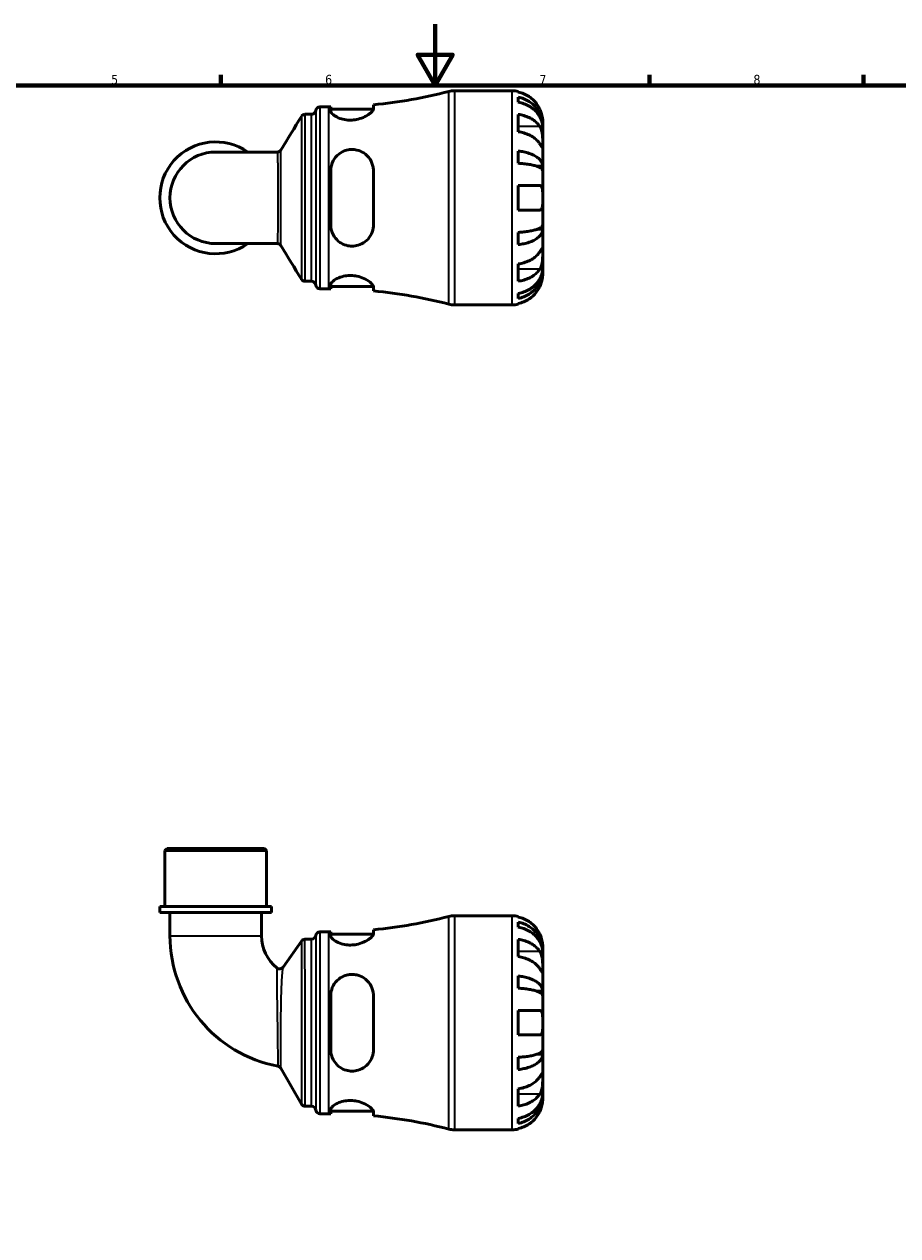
# Model space of a CAD drawing. Header units: millimetres. Extents: x 0 to 902, y -198 to 594.
# Tile 3 of 5: x 286 to 572, y 198 to 594. Entities that reach past the tile are written whole.
import ezdxf

# ---------------------------------------------------------------- set-up
doc = ezdxf.new("R2010")
doc.units = ezdxf.units.MM
for name, color, linetype, lineweight in [('Border (ANSI)', 7, 'Continuous', 70), ('Visible (ANSI)', 7, 'Continuous', 50), ('Visible Narrow (ANSI)', 7, 'Continuous', 35)]:
    doc.layers.add(name, color=color, linetype=linetype, lineweight=lineweight)
doc.styles.add('Note Text (ANSI)', font='tahoma.ttf')

# ---------------------------------------------------------------- blocks, each defined once
blk = doc.blocks.new('Borders Default Border')
at = {"layer": 'Border (ANSI)'}
for p, q in [((350.42, 574), (350.42, 577.45)), ((490.58, 574), (490.58, 577.45)), ((560.67, 574), (560.67, 577.45))]:
    blk.add_line(p, q, dxfattribs=at)
at = {"layer": 'Border (ANSI)', "flags": 128}
for points in [[(420.5, 594), (420.5, 574), (414.73, 584), (426.27, 584), (420.5, 574)], [(20, 20), (20, 574), (821, 574), (821, 20), (20, 20)]]:
    blk.add_lwpolyline(points, dxfattribs=at)
at = {"layer": 'Border (ANSI)', "color": 230, "true_color": 0xff0080, "char_height": 3.05, "attachment_point": 7, "style": 'Note Text (ANSI)'}
for s, insert in [('7', (454.6, 574.4)), ('5', (314.48, 574.34)), ('6', (384.49, 574.34)), ('8', (524.63, 574.33))]:
    blk.add_mtext(s, dxfattribs=dict(at, insert=insert))

msp = doc.modelspace()

# ---------------------------------------------------------------- linework, layer by layer
at = {"layer": 'Visible (ANSI)'}
for p, q in [((426.775, 572.238), (445.691, 572.238)), ((447.691, 572.036), (447.691, 571.805)), ((382.816, 566.988), (385.676, 566.988)), ((386.316, 566.989), (386.316, 565.658)), ((400.316, 566.374), (400.316, 567.674)), ((447.691, 570.155), (447.691, 568.494)), ((377.943, 564.538), (380.038, 564.538)), ((386.316, 566.188), (400.291, 566.188)), ((447.691, 564.509), (447.691, 558.852)), ((455.691, 560.629), (455.666, 560.629)), ((455.691, 560.629), (455.691, 562.238)), ((455.691, 560.017), (455.691, 560.629)), ((455.691, 554.916), (455.691, 560.017)), ((455.691, 547.539), (455.691, 554.916)), ((368.845, 552.2), (348.691, 552.2)), ((447.691, 552.533), (447.691, 548.525)), ((455.691, 547.539), (453.783, 547.539)), ((455.691, 546.061), (455.691, 547.539)), ((386.316, 546.038), (386.316, 528.438)), ((400.316, 528.438), (400.316, 546.038)), ((455.691, 537.238), (455.691, 546.061)), ((447.691, 541.238), (447.691, 533.238)), ((455.691, 528.415), (455.691, 537.238)), ((455.691, 526.937), (453.783, 526.937)), ((455.691, 526.937), (455.691, 528.415)), ((455.691, 519.56), (455.691, 526.937)), ((447.691, 525.951), (447.691, 521.943)), ((348.691, 522.276), (368.845, 522.276)), ((455.691, 514.459), (455.691, 519.56)), ((447.691, 515.624), (447.691, 509.967)), ((455.691, 513.847), (455.666, 513.847)), ((455.691, 513.847), (455.691, 514.459)), ((455.691, 512.238), (455.691, 513.847)), ((377.943, 509.938), (380.038, 509.938)), ((382.816, 507.488), (385.676, 507.488)), ((386.316, 508.818), (386.316, 507.487)), ((386.316, 508.288), (400.291, 508.288)), ((400.316, 506.802), (400.316, 508.102)), ((447.691, 505.982), (447.691, 504.321)), ((426.775, 502.238), (445.691, 502.238)), ((447.691, 502.671), (447.691, 502.44)), ((332.767, 324.491), (332.067, 323.791)), ((365.316, 323.791), (332.067, 323.791)), ((332.067, 305.491), (332.067, 323.791)), ((332.767, 324.491), (364.616, 324.491)), ((364.616, 324.491), (365.316, 323.791)), ((365.316, 305.491), (365.316, 323.791)), ((366.978, 305.491), (330.404, 305.491)), ((330.404, 303.591), (330.404, 305.491)), ((366.978, 303.591), (366.978, 305.491)), ((366.978, 303.591), (330.404, 303.591)), ((333.729, 303.591), (333.729, 295.956)), ((363.653, 303.591), (363.653, 295.956)), ((426.775, 302.491), (445.691, 302.491)), ((447.691, 302.289), (447.691, 302.059)), ((382.816, 297.241), (385.676, 297.241)), ((386.316, 297.243), (386.316, 295.911)), ((400.316, 296.628), (400.316, 297.928)), ((447.691, 300.408), (447.691, 298.748)), ((370.737, 285.7), (376.738, 294.199)), ((377.881, 294.791), (380.038, 294.791)), ((386.316, 296.441), (400.291, 296.441)), ((447.691, 294.762), (447.691, 289.106)), ((455.691, 290.883), (455.666, 290.883)), ((455.691, 290.883), (455.691, 292.491)), ((455.691, 290.27), (455.691, 290.883)), ((455.691, 285.169), (455.691, 290.27)), ((447.691, 282.786), (447.691, 278.778)), ((455.691, 277.793), (455.691, 285.169)), ((455.691, 277.793), (453.783, 277.793)), ((455.691, 276.314), (455.691, 277.793)), ((386.316, 276.291), (386.316, 258.691)), ((400.316, 258.691), (400.316, 276.291)), ((455.691, 267.491), (455.691, 276.314)), ((447.691, 271.491), (447.691, 263.491)), ((455.691, 258.668), (455.691, 267.491)), ((455.691, 257.19), (455.691, 258.668)), ((447.691, 256.205), (447.691, 252.196)), ((455.691, 257.19), (453.783, 257.19)), ((455.691, 249.814), (455.691, 257.19)), ((376.752, 240.891), (369.98, 252.621)), ((455.691, 244.712), (455.691, 249.814)), ((447.691, 245.877), (447.691, 240.22)), ((455.691, 244.1), (455.666, 244.1)), ((455.691, 244.1), (455.691, 244.712)), ((455.691, 242.491), (455.691, 244.1)), ((377.964, 240.191), (380.038, 240.191)), ((382.816, 237.741), (385.676, 237.741)), ((386.316, 239.071), (386.316, 237.74)), ((386.316, 238.541), (400.291, 238.541)), ((400.316, 237.055), (400.316, 238.355)), ((447.691, 236.235), (447.691, 234.575)), ((426.775, 232.491), (445.691, 232.491)), ((447.691, 232.924), (447.691, 232.693))]:
    msp.add_line(p, q, dxfattribs=at)
for centre, radius, start, end in [((385.676, 723.483), 156.495, 275.36782, 284.55907), ((426.775, 565.238), 7, 90, 104.55907), ((445.691, 562.238), 10, 78.46304, 90), ((382.816, 565.588), 1.4, 90, 172.81924), ((385.676, 723.483), 156.495, 270, 270.23432), ((380.038, 565.938), 1.4, 270, 352.81924), ((348.691, 537.238), 18.287, 54.9032, 305.0968), ((348.691, 537.238), 14.962, 90, 270), ((380.038, 508.538), 1.4, 7.18076, 90), ((382.816, 508.888), 1.4, 187.18076, 270), ((385.676, 350.993), 156.495, 89.76568, 90), ((385.676, 350.993), 156.495, 75.44093, 84.63218), ((426.775, 509.238), 7, 255.44093, 270), ((445.691, 512.238), 10, 270, 281.53696), ((385.676, 453.737), 156.495, 275.36782, 284.55907), ((426.775, 295.491), 7, 90, 104.55907), ((445.691, 292.491), 10, 78.46304, 90), ((382.816, 295.841), 1.4, 90, 172.81924), ((385.676, 453.737), 156.495, 270, 270.23432), ((377.156, 295.956), 43.427, 180, 259.21421), ((377.156, 295.956), 13.503, 180, 231.32543), ((377.881, 293.391), 1.4, 90, 144.77401), ((380.038, 296.191), 1.4, 270, 352.81924), ((369.593, 286.507), 1.4, 231.32543, 324.77401), ((368.767, 251.921), 1.4, 30, 79.21421), ((377.964, 241.591), 1.4, 210, 270), ((380.038, 238.791), 1.4, 7.18076, 90), ((382.816, 239.141), 1.4, 187.18076, 270), ((385.676, 81.246), 156.495, 89.76568, 90), ((385.676, 81.246), 156.495, 75.44093, 84.63218), ((426.775, 239.491), 7, 255.44093, 270), ((445.691, 242.491), 10, 270, 281.53696)]:
    msp.add_arc(centre, radius, start, end, dxfattribs=at)
for points, knots in [([(454.732, 566.238), (454.526, 566.676), (454.278, 567.121), (453.623, 568.108), (453.188, 568.631), (452.314, 569.509), (451.795, 569.944), (450.677, 570.694), (450.077, 571.01), (448.954, 571.477), (448.33, 571.674), (447.691, 571.805)], [4.90264375, 4.90264375, 4.90264375, 4.90264375, 5.04224508, 5.04224508, 5.22854914, 5.22854914, 5.41380406, 5.41380406, 5.59905898, 5.59905898, 5.77859995, 5.77859995, 5.77859995, 5.77859995]), ([(447.691, 570.155), (448.332, 570.028), (448.959, 569.836), (450.083, 569.385), (450.683, 569.08), (451.801, 568.355), (452.32, 567.935), (453.194, 567.088), (453.628, 566.583), (454.376, 565.496), (454.691, 564.913), (455.164, 563.804), (455.367, 563.174), (455.63, 561.888), (455.691, 561.231), (455.691, 560.629)], [0.1897184, 0.1897184, 0.1897184, 0.1897184, 0.3698032, 0.3698032, 0.5549844, 0.5549844, 0.7401655, 0.7401655, 0.9258164, 0.9258164, 1.1114673, 1.1114673, 1.2978252, 1.2978252, 1.484183, 1.484183, 1.484183, 1.484183]), ([(455.691, 560.017), (455.691, 560.552), (455.63, 561.137), (455.367, 562.282), (455.164, 562.842), (454.691, 563.83), (454.376, 564.348), (453.628, 565.315), (453.194, 565.765), (452.32, 566.519), (451.801, 566.893), (450.683, 567.538), (450.083, 567.809), (448.959, 568.211), (448.332, 568.381), (447.691, 568.494)], [4.4593823, 4.4593823, 4.4593823, 4.4593823, 4.6457401, 4.6457401, 4.832098, 4.832098, 5.0177489, 5.0177489, 5.2033998, 5.2033998, 5.388581, 5.388581, 5.5737621, 5.5737621, 5.753847, 5.753847, 5.753847, 5.753847]), ([(376.747, 563.866), (376.769, 563.901), (376.795, 563.941), (376.863, 564.03), (376.905, 564.08), (377.015, 564.189), (377.084, 564.249), (377.263, 564.366), (377.374, 564.425), (377.637, 564.511), (377.789, 564.538), (377.943, 564.538)], [3.1396086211, 3.1396086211, 3.1396086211, 3.1396086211, 3.1400090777, 3.1400090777, 3.1404095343, 3.1404095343, 3.1408099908, 3.1408099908, 3.1412104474, 3.1412104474, 3.141610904, 3.141610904, 3.141610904, 3.141610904]), ([(400.316, 566.374), (400.316, 566.263), (400.287, 566.142), (400.089, 565.693), (399.781, 565.326), (398.87, 564.554), (398.256, 564.147), (396.856, 563.456), (396.092, 563.164), (394.627, 562.804), (393.968, 562.702), (392.656, 562.629), (392.023, 562.653), (390.668, 562.828), (389.978, 563.002), (388.585, 563.5), (387.935, 563.846), (386.92, 564.567), (386.567, 564.942), (386.348, 565.413), (386.316, 565.539), (386.316, 565.658)], [-2.4790192, -2.4790192, -2.4790192, -2.4790192, -2.3627081, -2.3627081, -2.0765821, -2.0765821, -1.7793934, -1.7793934, -1.5106282, -1.5106282, -1.3077881, -1.3077881, -1.1151315, -1.1151315, -0.8806036, -0.8806036, -0.5856229, -0.5856229, -0.2787648, -0.2787648, -0.1576809, -0.1576809, -0.1576809, -0.1576809]), ([(447.691, 564.509), (448.33, 564.416), (448.954, 564.277), (450.077, 563.947), (450.677, 563.724), (451.795, 563.193), (452.314, 562.886), (453.188, 562.265), (453.623, 561.894), (454.278, 561.197), (454.526, 560.882), (454.732, 560.573)], [0.18972425, 0.18972425, 0.18972425, 0.18972425, 0.36926522, 0.36926522, 0.55452014, 0.55452014, 0.73977506, 0.73977506, 0.92607912, 0.92607912, 1.06568045, 1.06568045, 1.06568045, 1.06568045]), ([(455.691, 562.238), (455.691, 562.238), (455.692, 562.281), (455.689, 562.458), (455.685, 562.6), (455.653, 563.048), (455.615, 563.392), (455.485, 564.068), (455.416, 564.36), (455.259, 564.899), (455.181, 565.137), (455.001, 565.623), (454.899, 565.871), (454.769, 566.156), (454.751, 566.197), (454.732, 566.238)], [-2.77804136, -2.77804136, -2.77804136, -2.77804136, -2.67672151, -2.67672151, -2.56558131, -2.56558131, -2.40960112, -2.40960112, -2.30519389, -2.30519389, -2.22617552, -2.22617552, -2.14450488, -2.14450488, -2.1308178, -2.1308178, -2.1308178, -2.1308178]), ([(454.732, 554.916), (454.526, 555.226), (454.278, 555.54), (453.623, 556.238), (453.188, 556.608), (452.314, 557.229), (451.795, 557.536), (450.677, 558.067), (450.077, 558.29), (448.954, 558.62), (448.33, 558.759), (447.691, 558.852)], [4.90264375, 4.90264375, 4.90264375, 4.90264375, 5.04224508, 5.04224508, 5.22854914, 5.22854914, 5.41380406, 5.41380406, 5.59905898, 5.59905898, 5.77859995, 5.77859995, 5.77859995, 5.77859995]), ([(454.732, 560.573), (454.79, 560.485), (454.846, 560.392), (455.007, 560.098), (455.105, 559.883), (455.28, 559.409), (455.356, 559.149), (455.508, 558.494), (455.569, 558.093), (455.659, 557.185), (455.677, 556.688), (455.693, 555.734), (455.691, 555.29), (455.691, 554.916)], [-0.64434498, -0.64434498, -0.64434498, -0.64434498, -0.60308586, -0.60308586, -0.52007987, -0.52007987, -0.43273909, -0.43273909, -0.31000661, -0.31000661, -0.15868997, -0.15868997, 0, 0, 0, 0]), ([(455.691, 554.916), (455.691, 554.706), (455.691, 554.521), (455.69, 554.194), (455.687, 554.057), (455.669, 553.816), (455.649, 553.745), (455.562, 553.743), (455.499, 553.805), (455.342, 554.008), (455.265, 554.118), (455.087, 554.379), (454.988, 554.529), (454.831, 554.765), (454.782, 554.839), (454.732, 554.916)], [0, 0, 0, 0, 0.08884908, 0.08884908, 0.18379648, 0.18379648, 0.31419699, 0.31419699, 0.43784665, 0.43784665, 0.52411276, 0.52411276, 0.60765264, 0.60765264, 0.6434969, 0.6434969, 0.6434969, 0.6434969]), ([(368.845, 552.2), (368.992, 552.2), (369.139, 552.225), (369.397, 552.306), (369.508, 552.362), (369.688, 552.478), (369.759, 552.537), (369.873, 552.647), (369.916, 552.698), (369.987, 552.789), (370.014, 552.83), (370.036, 552.866)], [-1.551774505, -1.551774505, -1.551774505, -1.551774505, -1.548275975, -1.548275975, -1.544777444, -1.544777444, -1.541278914, -1.541278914, -1.537780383, -1.537780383, -1.534281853, -1.534281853, -1.534281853, -1.534281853]), ([(386.316, 546.038), (386.316, 546.327), (386.334, 546.614), (386.474, 547.746), (386.732, 548.559), (387.577, 550.162), (388.209, 550.926), (389.603, 552.024), (390.307, 552.41), (391.687, 552.876), (392.324, 552.998), (393.629, 553.062), (394.277, 553.001), (395.705, 552.669), (396.45, 552.347), (397.951, 551.378), (398.655, 550.67), (399.691, 549.074), (400.042, 548.198), (400.28, 546.862), (400.316, 546.452), (400.316, 546.038)], [-2.4596733, -2.4596733, -2.4596733, -2.4596733, -2.3687682, -2.3687682, -2.0987401, -2.0987401, -1.7859063, -1.7859063, -1.5384941, -1.5384941, -1.3426217, -1.3426217, -1.1452716, -1.1452716, -0.8922041, -0.8922041, -0.5721176, -0.5721176, -0.2699911, -0.2699911, -0.1397069, -0.1397069, -0.1397069, -0.1397069]), ([(447.691, 552.533), (448.332, 552.466), (448.959, 552.366), (450.083, 552.129), (450.683, 551.969), (451.801, 551.589), (452.32, 551.369), (453.194, 550.925), (453.628, 550.66), (454.376, 550.09), (454.691, 549.785), (455.164, 549.203), (455.367, 548.873), (455.63, 548.199), (455.691, 547.855), (455.691, 547.539)], [0.1897184, 0.1897184, 0.1897184, 0.1897184, 0.3698032, 0.3698032, 0.5549844, 0.5549844, 0.7401655, 0.7401655, 0.9258164, 0.9258164, 1.1114673, 1.1114673, 1.2978252, 1.2978252, 1.484183, 1.484183, 1.484183, 1.484183]), ([(455.691, 546.061), (455.691, 546.217), (455.63, 546.386), (455.367, 546.719), (455.164, 546.882), (454.691, 547.169), (454.376, 547.32), (453.628, 547.601), (453.194, 547.731), (452.32, 547.95), (451.801, 548.059), (450.683, 548.247), (450.083, 548.325), (448.959, 548.442), (448.332, 548.492), (447.691, 548.525)], [4.4593823, 4.4593823, 4.4593823, 4.4593823, 4.6457401, 4.6457401, 4.832098, 4.832098, 5.0177489, 5.0177489, 5.2033998, 5.2033998, 5.388581, 5.388581, 5.5737621, 5.5737621, 5.753847, 5.753847, 5.753847, 5.753847]), ([(447.691, 541.238), (448.33, 541.238), (448.954, 541.238), (450.077, 541.238), (450.677, 541.238), (451.795, 541.238), (452.314, 541.238), (453.188, 541.238), (453.623, 541.238), (454.278, 541.238), (454.526, 541.238), (454.732, 541.238)], [0.18972425, 0.18972425, 0.18972425, 0.18972425, 0.36926522, 0.36926522, 0.55452014, 0.55452014, 0.73977506, 0.73977506, 0.92607912, 0.92607912, 1.06568045, 1.06568045, 1.06568045, 1.06568045]), ([(454.732, 541.238), (454.8, 541.238), (454.866, 541.23), (455.027, 541.187), (455.116, 541.139), (455.282, 540.992), (455.355, 540.888), (455.507, 540.565), (455.569, 540.318), (455.659, 539.662), (455.677, 539.24), (455.693, 538.29), (455.691, 537.766), (455.691, 537.238)], [-0.64008532, -0.64008532, -0.64008532, -0.64008532, -0.59222185, -0.59222185, -0.51595037, -0.51595037, -0.43235608, -0.43235608, -0.30863031, -0.30863031, -0.15844955, -0.15844955, 0, 0, 0, 0]), ([(455.691, 537.238), (455.691, 536.9), (455.692, 536.564), (455.689, 535.878), (455.685, 535.535), (455.653, 534.77), (455.615, 534.381), (455.485, 533.861), (455.416, 533.69), (455.259, 533.46), (455.181, 533.385), (455.001, 533.277), (454.899, 533.247), (454.769, 533.239), (454.751, 533.238), (454.732, 533.238)], [-2.77804136, -2.77804136, -2.77804136, -2.77804136, -2.67672151, -2.67672151, -2.56558131, -2.56558131, -2.40960112, -2.40960112, -2.30519389, -2.30519389, -2.22617552, -2.22617552, -2.14450488, -2.14450488, -2.1308178, -2.1308178, -2.1308178, -2.1308178]), ([(454.732, 533.238), (454.526, 533.238), (454.278, 533.238), (453.623, 533.238), (453.188, 533.238), (452.314, 533.238), (451.795, 533.238), (450.677, 533.238), (450.077, 533.238), (448.954, 533.238), (448.33, 533.238), (447.691, 533.238)], [4.90264375, 4.90264375, 4.90264375, 4.90264375, 5.04224508, 5.04224508, 5.22854914, 5.22854914, 5.41380406, 5.41380406, 5.59905898, 5.59905898, 5.77859995, 5.77859995, 5.77859995, 5.77859995]), ([(400.316, 528.438), (400.316, 528.069), (400.287, 527.702), (400.089, 526.454), (399.781, 525.615), (398.87, 524.081), (398.256, 523.393), (396.856, 522.342), (396.092, 521.953), (394.627, 521.531), (393.968, 521.436), (392.656, 521.44), (392.023, 521.529), (390.668, 521.912), (389.978, 522.24), (388.585, 523.194), (387.935, 523.869), (386.92, 525.439), (386.567, 526.343), (386.348, 527.672), (386.316, 528.054), (386.316, 528.438)], [-2.4790192, -2.4790192, -2.4790192, -2.4790192, -2.3627081, -2.3627081, -2.0765821, -2.0765821, -1.7793934, -1.7793934, -1.5106282, -1.5106282, -1.3077881, -1.3077881, -1.1151315, -1.1151315, -0.8806036, -0.8806036, -0.5856229, -0.5856229, -0.2787648, -0.2787648, -0.1576809, -0.1576809, -0.1576809, -0.1576809]), ([(447.691, 525.951), (448.332, 525.984), (448.959, 526.034), (450.083, 526.151), (450.683, 526.229), (451.801, 526.417), (452.32, 526.526), (453.194, 526.745), (453.628, 526.875), (454.376, 527.156), (454.691, 527.307), (455.164, 527.594), (455.367, 527.757), (455.63, 528.089), (455.691, 528.259), (455.691, 528.415)], [0.1897184, 0.1897184, 0.1897184, 0.1897184, 0.3698032, 0.3698032, 0.5549844, 0.5549844, 0.7401655, 0.7401655, 0.9258164, 0.9258164, 1.1114673, 1.1114673, 1.2978252, 1.2978252, 1.484183, 1.484183, 1.484183, 1.484183]), ([(455.691, 526.937), (455.691, 526.621), (455.63, 526.277), (455.367, 525.603), (455.164, 525.272), (454.691, 524.691), (454.376, 524.386), (453.628, 523.816), (453.194, 523.551), (452.32, 523.107), (451.801, 522.887), (450.683, 522.507), (450.083, 522.347), (448.959, 522.11), (448.332, 522.01), (447.691, 521.943)], [4.4593823, 4.4593823, 4.4593823, 4.4593823, 4.6457401, 4.6457401, 4.832098, 4.832098, 5.0177489, 5.0177489, 5.2033998, 5.2033998, 5.388581, 5.388581, 5.5737621, 5.5737621, 5.753847, 5.753847, 5.753847, 5.753847]), ([(370.036, 521.61), (370.014, 521.646), (369.987, 521.687), (369.916, 521.778), (369.873, 521.829), (369.759, 521.939), (369.688, 521.998), (369.508, 522.114), (369.397, 522.17), (369.139, 522.251), (368.992, 522.276), (368.845, 522.276)], [1.534301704, 1.534301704, 1.534301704, 1.534301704, 1.537800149, 1.537800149, 1.541298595, 1.541298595, 1.544797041, 1.544797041, 1.548295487, 1.548295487, 1.551793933, 1.551793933, 1.551793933, 1.551793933]), ([(447.691, 515.624), (448.33, 515.717), (448.954, 515.856), (450.077, 516.186), (450.677, 516.409), (451.795, 516.94), (452.314, 517.247), (453.188, 517.868), (453.623, 518.238), (454.278, 518.936), (454.526, 519.25), (454.732, 519.56)], [0.18972425, 0.18972425, 0.18972425, 0.18972425, 0.36926522, 0.36926522, 0.55452014, 0.55452014, 0.73977506, 0.73977506, 0.92607912, 0.92607912, 1.06568045, 1.06568045, 1.06568045, 1.06568045]), ([(454.732, 519.56), (454.79, 519.648), (454.846, 519.733), (455.007, 519.976), (455.105, 520.122), (455.28, 520.38), (455.356, 520.488), (455.508, 520.681), (455.569, 520.737), (455.659, 520.724), (455.677, 520.623), (455.693, 520.23), (455.691, 519.934), (455.691, 519.56)], [-0.64434498, -0.64434498, -0.64434498, -0.64434498, -0.60308586, -0.60308586, -0.52007987, -0.52007987, -0.43273909, -0.43273909, -0.31000661, -0.31000661, -0.15868997, -0.15868997, 0, 0, 0, 0]), ([(455.691, 519.56), (455.691, 519.351), (455.691, 519.119), (455.69, 518.601), (455.687, 518.314), (455.669, 517.604), (455.649, 517.173), (455.562, 516.331), (455.499, 515.928), (455.342, 515.277), (455.265, 515.022), (455.087, 514.553), (454.988, 514.339), (454.831, 514.06), (454.782, 513.98), (454.732, 513.903)], [0, 0, 0, 0, 0.08884908, 0.08884908, 0.18379648, 0.18379648, 0.31419699, 0.31419699, 0.43784665, 0.43784665, 0.52411276, 0.52411276, 0.60765264, 0.60765264, 0.6434969, 0.6434969, 0.6434969, 0.6434969]), ([(386.316, 508.818), (386.316, 508.907), (386.334, 509.001), (386.474, 509.389), (386.732, 509.711), (387.577, 510.413), (388.209, 510.794), (389.603, 511.361), (390.307, 511.569), (391.687, 511.794), (392.324, 511.84), (393.629, 511.808), (394.277, 511.73), (395.705, 511.429), (396.45, 511.177), (397.951, 510.511), (398.655, 510.075), (399.691, 509.247), (400.042, 508.853), (400.28, 508.364), (400.316, 508.227), (400.316, 508.102)], [-2.4596733, -2.4596733, -2.4596733, -2.4596733, -2.3687682, -2.3687682, -2.0987401, -2.0987401, -1.7859063, -1.7859063, -1.5384941, -1.5384941, -1.3426217, -1.3426217, -1.1452716, -1.1452716, -0.8922041, -0.8922041, -0.5721176, -0.5721176, -0.2699911, -0.2699911, -0.1397069, -0.1397069, -0.1397069, -0.1397069]), ([(447.691, 505.982), (448.332, 506.095), (448.959, 506.265), (450.083, 506.667), (450.683, 506.938), (451.801, 507.583), (452.32, 507.957), (453.194, 508.711), (453.628, 509.161), (454.376, 510.128), (454.691, 510.646), (455.164, 511.634), (455.367, 512.194), (455.63, 513.339), (455.691, 513.924), (455.691, 514.459)], [0.1897184, 0.1897184, 0.1897184, 0.1897184, 0.3698032, 0.3698032, 0.5549844, 0.5549844, 0.7401655, 0.7401655, 0.9258164, 0.9258164, 1.1114673, 1.1114673, 1.2978252, 1.2978252, 1.484183, 1.484183, 1.484183, 1.484183]), ([(454.732, 513.903), (454.526, 513.593), (454.278, 513.279), (453.623, 512.582), (453.188, 512.211), (452.314, 511.59), (451.795, 511.283), (450.677, 510.752), (450.077, 510.529), (448.954, 510.199), (448.33, 510.06), (447.691, 509.967)], [4.90264375, 4.90264375, 4.90264375, 4.90264375, 5.04224508, 5.04224508, 5.22854914, 5.22854914, 5.41380406, 5.41380406, 5.59905898, 5.59905898, 5.77859995, 5.77859995, 5.77859995, 5.77859995]), ([(455.691, 513.847), (455.691, 513.245), (455.63, 512.588), (455.367, 511.302), (455.164, 510.672), (454.691, 509.563), (454.376, 508.98), (453.628, 507.893), (453.194, 507.388), (452.32, 506.541), (451.801, 506.121), (450.683, 505.396), (450.083, 505.091), (448.959, 504.64), (448.332, 504.448), (447.691, 504.321)], [4.4593823, 4.4593823, 4.4593823, 4.4593823, 4.6457401, 4.6457401, 4.832098, 4.832098, 5.0177489, 5.0177489, 5.2033998, 5.2033998, 5.388581, 5.388581, 5.5737621, 5.5737621, 5.753847, 5.753847, 5.753847, 5.753847]), ([(454.732, 508.238), (454.8, 508.385), (454.866, 508.532), (455.027, 508.918), (455.116, 509.155), (455.282, 509.646), (455.355, 509.897), (455.507, 510.495), (455.569, 510.824), (455.659, 511.459), (455.677, 511.737), (455.693, 512.133), (455.691, 512.238), (455.691, 512.238)], [-0.64008532, -0.64008532, -0.64008532, -0.64008532, -0.59222185, -0.59222185, -0.51595037, -0.51595037, -0.43235608, -0.43235608, -0.30863031, -0.30863031, -0.15844955, -0.15844955, 0, 0, 0, 0]), ([(377.943, 509.938), (377.794, 509.938), (377.645, 509.963), (377.384, 510.047), (377.272, 510.105), (377.09, 510.222), (377.021, 510.282), (376.908, 510.392), (376.866, 510.442), (376.797, 510.532), (376.771, 510.572), (376.748, 510.608), (376.748, 510.609), (376.747, 510.61)], [6.2831902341, 6.2831902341, 6.2831902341, 6.2831902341, 6.2835796, 6.2835796, 6.2839800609, 6.2839800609, 6.2843805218, 6.2843805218, 6.2847809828, 6.2847809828, 6.2851814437, 6.2851814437, 6.2851925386, 6.2851925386, 6.2851925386, 6.2851925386]), ([(447.691, 502.671), (448.33, 502.802), (448.954, 502.999), (450.077, 503.466), (450.677, 503.782), (451.795, 504.532), (452.314, 504.967), (453.188, 505.844), (453.623, 506.368), (454.278, 507.355), (454.526, 507.8), (454.732, 508.238)], [0.18972425, 0.18972425, 0.18972425, 0.18972425, 0.36926522, 0.36926522, 0.55452014, 0.55452014, 0.73977506, 0.73977506, 0.92607912, 0.92607912, 1.06568045, 1.06568045, 1.06568045, 1.06568045]), ([(454.732, 296.491), (454.526, 296.93), (454.278, 297.374), (453.623, 298.361), (453.188, 298.885), (452.314, 299.762), (451.795, 300.197), (450.677, 300.948), (450.077, 301.263), (448.954, 301.73), (448.33, 301.927), (447.691, 302.059)], [4.90264375, 4.90264375, 4.90264375, 4.90264375, 5.04224508, 5.04224508, 5.22854914, 5.22854914, 5.41380406, 5.41380406, 5.59905898, 5.59905898, 5.77859995, 5.77859995, 5.77859995, 5.77859995]), ([(447.691, 300.408), (448.332, 300.281), (448.959, 300.09), (450.083, 299.638), (450.683, 299.333), (451.801, 298.608), (452.32, 298.188), (453.194, 297.341), (453.628, 296.836), (454.376, 295.749), (454.691, 295.167), (455.164, 294.057), (455.367, 293.427), (455.63, 292.141), (455.691, 291.484), (455.691, 290.883)], [0.1897184, 0.1897184, 0.1897184, 0.1897184, 0.3698032, 0.3698032, 0.5549844, 0.5549844, 0.7401655, 0.7401655, 0.9258164, 0.9258164, 1.1114673, 1.1114673, 1.2978252, 1.2978252, 1.484183, 1.484183, 1.484183, 1.484183]), ([(455.691, 290.27), (455.691, 290.806), (455.63, 291.39), (455.367, 292.535), (455.164, 293.096), (454.691, 294.083), (454.376, 294.601), (453.628, 295.569), (453.194, 296.018), (452.32, 296.772), (451.801, 297.146), (450.683, 297.791), (450.083, 298.062), (448.959, 298.464), (448.332, 298.635), (447.691, 298.748)], [4.4593823, 4.4593823, 4.4593823, 4.4593823, 4.6457401, 4.6457401, 4.832098, 4.832098, 5.0177489, 5.0177489, 5.2033998, 5.2033998, 5.388581, 5.388581, 5.5737621, 5.5737621, 5.753847, 5.753847, 5.753847, 5.753847]), ([(400.316, 296.628), (400.316, 296.516), (400.287, 296.395), (400.089, 295.946), (399.781, 295.579), (398.87, 294.807), (398.256, 294.4), (396.856, 293.709), (396.092, 293.418), (394.627, 293.057), (393.968, 292.955), (392.656, 292.882), (392.023, 292.907), (390.668, 293.082), (389.978, 293.256), (388.585, 293.753), (387.935, 294.099), (386.92, 294.82), (386.567, 295.196), (386.348, 295.666), (386.316, 295.793), (386.316, 295.911)], [-2.4790192, -2.4790192, -2.4790192, -2.4790192, -2.3627081, -2.3627081, -2.0765821, -2.0765821, -1.7793934, -1.7793934, -1.5106282, -1.5106282, -1.3077881, -1.3077881, -1.1151315, -1.1151315, -0.8806036, -0.8806036, -0.5856229, -0.5856229, -0.2787648, -0.2787648, -0.1576809, -0.1576809, -0.1576809, -0.1576809]), ([(447.691, 294.762), (448.33, 294.67), (448.954, 294.53), (450.077, 294.2), (450.677, 293.977), (451.795, 293.446), (452.314, 293.139), (453.188, 292.518), (453.623, 292.148), (454.278, 291.45), (454.526, 291.136), (454.732, 290.826)], [0.18972425, 0.18972425, 0.18972425, 0.18972425, 0.36926522, 0.36926522, 0.55452014, 0.55452014, 0.73977506, 0.73977506, 0.92607912, 0.92607912, 1.06568045, 1.06568045, 1.06568045, 1.06568045]), ([(455.691, 292.491), (455.691, 292.491), (455.692, 292.544), (455.687, 292.767), (455.681, 292.949), (455.639, 293.421), (455.603, 293.701), (455.491, 294.298), (455.42, 294.6), (455.269, 295.118), (455.203, 295.322), (455.062, 295.716), (454.989, 295.904), (454.853, 296.225), (454.794, 296.359), (454.732, 296.491)], [0, 0, 0, 0, 0.11274969, 0.11274969, 0.24046199, 0.24046199, 0.3630761, 0.3630761, 0.46982648, 0.46982648, 0.53680834, 0.53680834, 0.59738122, 0.59738122, 0.64072731, 0.64072731, 0.64072731, 0.64072731]), ([(454.732, 290.826), (454.79, 290.738), (454.846, 290.645), (455.007, 290.351), (455.105, 290.137), (455.28, 289.662), (455.356, 289.403), (455.508, 288.747), (455.569, 288.346), (455.659, 287.438), (455.677, 286.942), (455.693, 285.987), (455.691, 285.543), (455.691, 285.169)], [-0.64434498, -0.64434498, -0.64434498, -0.64434498, -0.60308586, -0.60308586, -0.52007987, -0.52007987, -0.43273909, -0.43273909, -0.31000661, -0.31000661, -0.15868997, -0.15868997, 0, 0, 0, 0]), ([(454.732, 285.169), (454.526, 285.479), (454.278, 285.793), (453.623, 286.491), (453.188, 286.861), (452.314, 287.482), (451.795, 287.79), (450.677, 288.32), (450.077, 288.543), (448.954, 288.873), (448.33, 289.013), (447.691, 289.106)], [4.90264375, 4.90264375, 4.90264375, 4.90264375, 5.04224508, 5.04224508, 5.22854914, 5.22854914, 5.41380406, 5.41380406, 5.59905898, 5.59905898, 5.77859995, 5.77859995, 5.77859995, 5.77859995]), ([(386.316, 276.291), (386.316, 276.58), (386.334, 276.867), (386.474, 277.999), (386.732, 278.812), (387.577, 280.415), (388.209, 281.18), (389.603, 282.277), (390.307, 282.664), (391.687, 283.129), (392.324, 283.251), (393.629, 283.315), (394.277, 283.255), (395.705, 282.922), (396.45, 282.6), (397.951, 281.631), (398.655, 280.923), (399.691, 279.328), (400.042, 278.451), (400.28, 277.115), (400.316, 276.705), (400.316, 276.291)], [-2.4596733, -2.4596733, -2.4596733, -2.4596733, -2.3687682, -2.3687682, -2.0987401, -2.0987401, -1.7859063, -1.7859063, -1.5384941, -1.5384941, -1.3426217, -1.3426217, -1.1452716, -1.1452716, -0.8922041, -0.8922041, -0.5721176, -0.5721176, -0.2699911, -0.2699911, -0.1397069, -0.1397069, -0.1397069, -0.1397069]), ([(447.691, 282.786), (448.332, 282.72), (448.959, 282.619), (450.083, 282.382), (450.683, 282.223), (451.801, 281.843), (452.32, 281.622), (453.194, 281.178), (453.628, 280.914), (454.376, 280.344), (454.691, 280.038), (455.164, 279.457), (455.367, 279.127), (455.63, 278.452), (455.691, 278.108), (455.691, 277.793)], [0.1897184, 0.1897184, 0.1897184, 0.1897184, 0.3698032, 0.3698032, 0.5549844, 0.5549844, 0.7401655, 0.7401655, 0.9258164, 0.9258164, 1.1114673, 1.1114673, 1.2978252, 1.2978252, 1.484183, 1.484183, 1.484183, 1.484183]), ([(455.691, 285.169), (455.691, 284.96), (455.691, 284.774), (455.69, 284.447), (455.687, 284.31), (455.669, 284.069), (455.649, 283.998), (455.562, 283.996), (455.499, 284.058), (455.342, 284.261), (455.265, 284.371), (455.087, 284.633), (454.988, 284.782), (454.831, 285.019), (454.782, 285.093), (454.732, 285.169)], [0, 0, 0, 0, 0.08884908, 0.08884908, 0.18379648, 0.18379648, 0.31419699, 0.31419699, 0.43784665, 0.43784665, 0.52411276, 0.52411276, 0.60765264, 0.60765264, 0.6434969, 0.6434969, 0.6434969, 0.6434969]), ([(455.691, 276.314), (455.691, 276.47), (455.63, 276.64), (455.367, 276.973), (455.164, 277.135), (454.691, 277.422), (454.376, 277.573), (453.628, 277.854), (453.194, 277.985), (452.32, 278.204), (451.801, 278.312), (450.683, 278.5), (450.083, 278.579), (448.959, 278.695), (448.332, 278.745), (447.691, 278.778)], [4.4593823, 4.4593823, 4.4593823, 4.4593823, 4.6457401, 4.6457401, 4.832098, 4.832098, 5.0177489, 5.0177489, 5.2033998, 5.2033998, 5.388581, 5.388581, 5.5737621, 5.5737621, 5.753847, 5.753847, 5.753847, 5.753847]), ([(447.691, 271.491), (448.33, 271.491), (448.954, 271.491), (450.077, 271.491), (450.677, 271.491), (451.795, 271.491), (452.314, 271.491), (453.188, 271.491), (453.623, 271.491), (454.278, 271.491), (454.526, 271.491), (454.732, 271.491)], [0.18972425, 0.18972425, 0.18972425, 0.18972425, 0.36926522, 0.36926522, 0.55452014, 0.55452014, 0.73977506, 0.73977506, 0.92607912, 0.92607912, 1.06568045, 1.06568045, 1.06568045, 1.06568045]), ([(454.732, 271.491), (454.8, 271.491), (454.866, 271.483), (455.027, 271.44), (455.116, 271.392), (455.282, 271.245), (455.355, 271.141), (455.507, 270.818), (455.569, 270.571), (455.659, 269.916), (455.677, 269.494), (455.693, 268.543), (455.691, 268.019), (455.691, 267.491)], [-0.64008532, -0.64008532, -0.64008532, -0.64008532, -0.59222185, -0.59222185, -0.51595037, -0.51595037, -0.43235608, -0.43235608, -0.30863031, -0.30863031, -0.15844955, -0.15844955, 0, 0, 0, 0]), ([(455.691, 267.491), (455.691, 267.154), (455.692, 266.817), (455.689, 266.132), (455.685, 265.788), (455.653, 265.023), (455.615, 264.635), (455.485, 264.114), (455.416, 263.944), (455.259, 263.713), (455.181, 263.638), (455.001, 263.531), (454.899, 263.501), (454.769, 263.492), (454.751, 263.491), (454.732, 263.491)], [-2.77804136, -2.77804136, -2.77804136, -2.77804136, -2.67672151, -2.67672151, -2.56558131, -2.56558131, -2.40960112, -2.40960112, -2.30519389, -2.30519389, -2.22617552, -2.22617552, -2.14450488, -2.14450488, -2.1308178, -2.1308178, -2.1308178, -2.1308178]), ([(454.732, 263.491), (454.526, 263.491), (454.278, 263.491), (453.623, 263.491), (453.188, 263.491), (452.314, 263.491), (451.795, 263.491), (450.677, 263.491), (450.077, 263.491), (448.954, 263.491), (448.33, 263.491), (447.691, 263.491)], [4.90264375, 4.90264375, 4.90264375, 4.90264375, 5.04224508, 5.04224508, 5.22854914, 5.22854914, 5.41380406, 5.41380406, 5.59905898, 5.59905898, 5.77859995, 5.77859995, 5.77859995, 5.77859995]), ([(400.316, 258.691), (400.316, 258.322), (400.287, 257.956), (400.089, 256.707), (399.781, 255.868), (398.87, 254.335), (398.256, 253.647), (396.856, 252.595), (396.092, 252.207), (394.627, 251.784), (393.968, 251.689), (392.656, 251.693), (392.023, 251.782), (390.668, 252.165), (389.978, 252.493), (388.585, 253.447), (387.935, 254.122), (386.92, 255.692), (386.567, 256.596), (386.348, 257.926), (386.316, 258.308), (386.316, 258.691)], [-2.4790192, -2.4790192, -2.4790192, -2.4790192, -2.3627081, -2.3627081, -2.0765821, -2.0765821, -1.7793934, -1.7793934, -1.5106282, -1.5106282, -1.3077881, -1.3077881, -1.1151315, -1.1151315, -0.8806036, -0.8806036, -0.5856229, -0.5856229, -0.2787648, -0.2787648, -0.1576809, -0.1576809, -0.1576809, -0.1576809]), ([(447.691, 256.205), (448.332, 256.238), (448.959, 256.287), (450.083, 256.404), (450.683, 256.483), (451.801, 256.67), (452.32, 256.779), (453.194, 256.998), (453.628, 257.129), (454.376, 257.41), (454.691, 257.56), (455.164, 257.847), (455.367, 258.01), (455.63, 258.343), (455.691, 258.513), (455.691, 258.668)], [0.1897184, 0.1897184, 0.1897184, 0.1897184, 0.3698032, 0.3698032, 0.5549844, 0.5549844, 0.7401655, 0.7401655, 0.9258164, 0.9258164, 1.1114673, 1.1114673, 1.2978252, 1.2978252, 1.484183, 1.484183, 1.484183, 1.484183]), ([(455.691, 257.19), (455.691, 256.875), (455.63, 256.53), (455.367, 255.856), (455.164, 255.526), (454.691, 254.944), (454.376, 254.639), (453.628, 254.069), (453.194, 253.804), (452.32, 253.36), (451.801, 253.14), (450.683, 252.76), (450.083, 252.6), (448.959, 252.363), (448.332, 252.263), (447.691, 252.196)], [4.4593823, 4.4593823, 4.4593823, 4.4593823, 4.6457401, 4.6457401, 4.832098, 4.832098, 5.0177489, 5.0177489, 5.2033998, 5.2033998, 5.388581, 5.388581, 5.5737621, 5.5737621, 5.753847, 5.753847, 5.753847, 5.753847]), ([(447.691, 245.877), (448.33, 245.97), (448.954, 246.109), (450.077, 246.439), (450.677, 246.662), (451.795, 247.193), (452.314, 247.501), (453.188, 248.121), (453.623, 248.492), (454.278, 249.189), (454.526, 249.504), (454.732, 249.814)], [0.18972425, 0.18972425, 0.18972425, 0.18972425, 0.36926522, 0.36926522, 0.55452014, 0.55452014, 0.73977506, 0.73977506, 0.92607912, 0.92607912, 1.06568045, 1.06568045, 1.06568045, 1.06568045]), ([(454.732, 249.814), (454.79, 249.902), (454.846, 249.986), (455.007, 250.229), (455.105, 250.375), (455.28, 250.633), (455.356, 250.741), (455.508, 250.935), (455.569, 250.991), (455.659, 250.978), (455.677, 250.876), (455.693, 250.484), (455.691, 250.188), (455.691, 249.814)], [-0.64434498, -0.64434498, -0.64434498, -0.64434498, -0.60308586, -0.60308586, -0.52007987, -0.52007987, -0.43273909, -0.43273909, -0.31000661, -0.31000661, -0.15868997, -0.15868997, 0, 0, 0, 0]), ([(455.691, 249.814), (455.691, 249.604), (455.691, 249.372), (455.69, 248.854), (455.687, 248.568), (455.669, 247.857), (455.649, 247.427), (455.562, 246.585), (455.499, 246.182), (455.342, 245.53), (455.265, 245.276), (455.087, 244.806), (454.988, 244.592), (454.831, 244.313), (454.782, 244.233), (454.732, 244.157)], [0, 0, 0, 0, 0.08884908, 0.08884908, 0.18379648, 0.18379648, 0.31419699, 0.31419699, 0.43784665, 0.43784665, 0.52411276, 0.52411276, 0.60765264, 0.60765264, 0.6434969, 0.6434969, 0.6434969, 0.6434969]), ([(386.316, 239.071), (386.316, 239.161), (386.334, 239.254), (386.474, 239.642), (386.732, 239.964), (387.577, 240.666), (388.209, 241.048), (389.603, 241.614), (390.307, 241.822), (391.687, 242.048), (392.324, 242.094), (393.629, 242.062), (394.277, 241.983), (395.705, 241.682), (396.45, 241.43), (397.951, 240.764), (398.655, 240.329), (399.691, 239.501), (400.042, 239.107), (400.28, 238.617), (400.316, 238.48), (400.316, 238.355)], [-2.4596733, -2.4596733, -2.4596733, -2.4596733, -2.3687682, -2.3687682, -2.0987401, -2.0987401, -1.7859063, -1.7859063, -1.5384941, -1.5384941, -1.3426217, -1.3426217, -1.1452716, -1.1452716, -0.8922041, -0.8922041, -0.5721176, -0.5721176, -0.2699911, -0.2699911, -0.1397069, -0.1397069, -0.1397069, -0.1397069]), ([(447.691, 236.235), (448.332, 236.348), (448.959, 236.518), (450.083, 236.92), (450.683, 237.191), (451.801, 237.837), (452.32, 238.211), (453.194, 238.964), (453.628, 239.414), (454.376, 240.381), (454.691, 240.9), (455.164, 241.887), (455.367, 242.447), (455.63, 243.592), (455.691, 244.177), (455.691, 244.712)], [0.1897184, 0.1897184, 0.1897184, 0.1897184, 0.3698032, 0.3698032, 0.5549844, 0.5549844, 0.7401655, 0.7401655, 0.9258164, 0.9258164, 1.1114673, 1.1114673, 1.2978252, 1.2978252, 1.484183, 1.484183, 1.484183, 1.484183]), ([(454.732, 244.157), (454.526, 243.847), (454.278, 243.532), (453.623, 242.835), (453.188, 242.464), (452.314, 241.844), (451.795, 241.536), (450.677, 241.006), (450.077, 240.783), (448.954, 240.453), (448.33, 240.313), (447.691, 240.22)], [4.90264375, 4.90264375, 4.90264375, 4.90264375, 5.04224508, 5.04224508, 5.22854914, 5.22854914, 5.41380406, 5.41380406, 5.59905898, 5.59905898, 5.77859995, 5.77859995, 5.77859995, 5.77859995]), ([(455.691, 244.1), (455.691, 243.499), (455.63, 242.842), (455.367, 241.555), (455.164, 240.925), (454.691, 239.816), (454.376, 239.234), (453.628, 238.147), (453.194, 237.642), (452.32, 236.795), (451.801, 236.374), (450.683, 235.649), (450.083, 235.345), (448.959, 234.893), (448.332, 234.702), (447.691, 234.575)], [4.4593823, 4.4593823, 4.4593823, 4.4593823, 4.6457401, 4.6457401, 4.832098, 4.832098, 5.0177489, 5.0177489, 5.2033998, 5.2033998, 5.388581, 5.388581, 5.5737621, 5.5737621, 5.753847, 5.753847, 5.753847, 5.753847]), ([(454.732, 238.491), (454.8, 238.638), (454.866, 238.786), (455.027, 239.171), (455.116, 239.408), (455.282, 239.899), (455.355, 240.15), (455.507, 240.749), (455.569, 241.077), (455.659, 241.712), (455.677, 241.99), (455.693, 242.387), (455.691, 242.491), (455.691, 242.491)], [-0.64008532, -0.64008532, -0.64008532, -0.64008532, -0.59222185, -0.59222185, -0.51595037, -0.51595037, -0.43235608, -0.43235608, -0.30863031, -0.30863031, -0.15844955, -0.15844955, 0, 0, 0, 0]), ([(447.691, 232.924), (448.33, 233.055), (448.954, 233.253), (450.077, 233.719), (450.677, 234.035), (451.795, 234.785), (452.314, 235.22), (453.188, 236.098), (453.623, 236.622), (454.278, 237.608), (454.526, 238.053), (454.732, 238.491)], [0.18972425, 0.18972425, 0.18972425, 0.18972425, 0.36926522, 0.36926522, 0.55452014, 0.55452014, 0.73977506, 0.73977506, 0.92607912, 0.92607912, 1.06568045, 1.06568045, 1.06568045, 1.06568045])]:
    msp.add_open_spline(points, degree=3, knots=knots, dxfattribs=at)
for points in [[(370.036, 552.866), (372.279, 556.527), (374.513, 560.196), (376.747, 563.866)], [(376.747, 510.61), (374.513, 514.28), (372.279, 517.949), (370.036, 521.61)]]:
    msp.add_open_spline(points, degree=3, dxfattribs=at)
at = {"layer": 'Visible Narrow (ANSI)'}
for p, q in [((425.016, 502.891), (425.016, 571.585)), ((426.775, 571.807), (426.775, 502.669)), ((445.691, 502.669), (445.691, 571.807)), ((382.816, 566.622), (382.816, 507.854)), ((385.676, 507.854), (385.676, 566.622)), ((380.038, 510.274), (380.038, 564.202)), ((381.427, 565.412), (381.427, 509.064)), ((454.38, 560.573), (448.043, 560.573)), ((454.38, 513.903), (448.043, 513.903)), ((425.016, 233.144), (425.016, 301.838)), ((426.775, 302.06), (426.775, 232.922)), ((445.691, 232.922), (445.691, 302.06)), ((333.913, 295.956), (363.469, 295.956)), ((376.438, 293.774), (371.037, 286.125)), ((380.038, 240.527), (380.038, 294.455)), ((381.427, 295.665), (381.427, 239.317)), ((382.816, 296.875), (382.816, 238.108)), ((385.676, 238.108), (385.676, 296.875)), ((454.38, 290.826), (448.043, 290.826)), ((454.38, 244.157), (448.043, 244.157))]:
    msp.add_line(p, q, dxfattribs=at)
for centre, start, end in [((377.881, 293.391), 92.7387, 142.03531), ((369.593, 286.507), 235.99786, 320.10158)]:
    msp.add_arc(centre, 1.4, start, end, dxfattribs=at)
for points, knots in [([(376.748, 563.539), (376.749, 563.159), (376.749, 562.453), (376.75, 560.003), (376.751, 557.946), (376.751, 552.202), (376.752, 548.22), (376.752, 540.177), (376.752, 536.187), (376.752, 528.175), (376.752, 524.191), (376.751, 517.566), (376.75, 514.904), (376.749, 512.071), (376.749, 511.332), (376.748, 510.939)], [3.2968878, 3.2968878, 3.2968878, 3.2968878, 3.5703453, 3.5703453, 3.9597629, 3.9597629, 4.4572706, 4.4572706, 4.8970983, 4.8970983, 5.3764533, 5.3764533, 5.8452696, 5.8452696, 6.1279133, 6.1279133, 6.1279133, 6.1279133]), ([(377.948, 510.277), (377.95, 510.678), (377.952, 511.43), (377.957, 514.323), (377.96, 517.053), (377.963, 523.848), (377.964, 527.936), (377.965, 536.159), (377.965, 540.255), (377.963, 548.509), (377.962, 552.595), (377.959, 558.486), (377.957, 560.594), (377.952, 563.095), (377.95, 563.813), (377.948, 564.201)], [-6.1261113, -6.1261113, -6.1261113, -6.1261113, -5.8452696, -5.8452696, -5.3764533, -5.3764533, -4.8970983, -4.8970983, -4.4572706, -4.4572706, -3.9597629, -3.9597629, -3.5703453, -3.5703453, -3.2986899, -3.2986899, -3.2986899, -3.2986899]), ([(368.88, 552.024), (368.903, 551.776), (368.924, 551.267), (368.968, 549.395), (368.989, 547.737), (369.018, 543.675), (369.026, 541.268), (369.031, 536.259), (369.027, 533.662), (369.008, 529.031), (368.992, 526.996), (368.946, 523.876), (368.916, 522.839), (368.88, 522.452)], [-1.3965961, -1.3965961, -1.3965961, -1.3965961, -1.0699054, -1.0699054, -0.5878024, -0.5878024, -0.1010581, -0.1010581, 0.3954547, 0.3954547, 0.8859604, 0.8859604, 1.3966155, 1.3966155, 1.3966155, 1.3966155]), ([(370.018, 521.826), (370.001, 522.254), (369.994, 523.32), (369.984, 526.528), (369.982, 528.656), (369.98, 533.499), (369.98, 536.214), (369.98, 541.452), (369.981, 543.97), (369.985, 548.217), (369.988, 549.949), (370.001, 551.865), (370.007, 552.381), (370.018, 552.65)], [-1.3808725, -1.3808725, -1.3808725, -1.3808725, -0.8859604, -0.8859604, -0.3954547, -0.3954547, 0.1010581, 0.1010581, 0.5878024, 0.5878024, 1.0699054, 1.0699054, 1.3808527, 1.3808527, 1.3808527, 1.3808527]), ([(376.738, 293.867), (376.738, 293.641), (376.738, 293.301), (376.739, 291.645), (376.74, 289.646), (376.742, 284.632), (376.743, 281.713), (376.745, 274.662), (376.746, 270.406), (376.748, 262.829), (376.749, 259.493), (376.75, 253.286), (376.751, 250.431), (376.751, 245.058), (376.752, 242.864), (376.752, 241.532), (376.752, 241.355), (376.752, 241.22)], [1.7278765, 1.7278765, 1.7278765, 1.7278765, 1.8891244, 1.8891244, 2.3191847, 2.3191847, 2.7154759, 2.7154759, 3.1901002, 3.1901002, 3.5703453, 3.5703453, 3.9597629, 3.9597629, 4.4572706, 4.4572706, 4.5553203, 4.5553203, 4.5553203, 4.5553203]), ([(377.964, 240.529), (377.964, 240.668), (377.964, 240.85), (377.963, 242.218), (377.962, 244.471), (377.959, 249.988), (377.957, 252.919), (377.951, 259.289), (377.948, 262.712), (377.94, 270.482), (377.934, 274.843), (377.921, 282.06), (377.914, 285.043), (377.9, 290.16), (377.892, 292.195), (377.885, 293.879), (377.884, 294.225), (377.883, 294.454)], [-4.5553203, -4.5553203, -4.5553203, -4.5553203, -4.4572706, -4.4572706, -3.9597629, -3.9597629, -3.5703453, -3.5703453, -3.1901002, -3.1901002, -2.7154759, -2.7154759, -2.3191847, -2.3191847, -1.8891244, -1.8891244, -1.7278765, -1.7278765, -1.7278765, -1.7278765]), ([(369.98, 252.829), (369.98, 253.208), (369.981, 254.104), (369.985, 256.916), (369.988, 258.936), (370.002, 263.128), (370.011, 265.201), (370.044, 269.512), (370.068, 271.752), (370.15, 276.084), (370.211, 278.163), (370.349, 281.085), (370.412, 282.104), (370.554, 283.985), (370.634, 284.773), (370.694, 285.322), (370.702, 285.399), (370.709, 285.463)], [0.1570681, 0.1570681, 0.1570681, 0.1570681, 0.5878024, 0.5878024, 1.0699054, 1.0699054, 1.4638141, 1.4638141, 1.8767337, 1.8767337, 2.310647, 2.310647, 2.5876471, 2.5876471, 2.9200676, 2.9200676, 2.9845124, 2.9845124, 2.9845124, 2.9845124]), ([(368.713, 285.171), (368.712, 285.106), (368.71, 285.027), (368.7, 284.464), (368.688, 283.661), (368.683, 281.774), (368.686, 280.76), (368.71, 277.878), (368.739, 275.849), (368.802, 271.652), (368.835, 269.493), (368.894, 265.348), (368.92, 263.359), (368.968, 259.341), (368.989, 257.408), (369.016, 254.716), (369.024, 253.858), (369.028, 253.495)], [-2.9845124, -2.9845124, -2.9845124, -2.9845124, -2.9200676, -2.9200676, -2.5876471, -2.5876471, -2.310647, -2.310647, -1.8767337, -1.8767337, -1.4638141, -1.4638141, -1.0699054, -1.0699054, -0.5878024, -0.5878024, -0.1570681, -0.1570681, -0.1570681, -0.1570681])]:
    msp.add_open_spline(points, degree=3, knots=knots, dxfattribs=at)

# ---------------------------------------------------------------- block references
msp.add_blockref('Borders Default Border', (0, 0))

doc.saveas('drawing.dxf')
